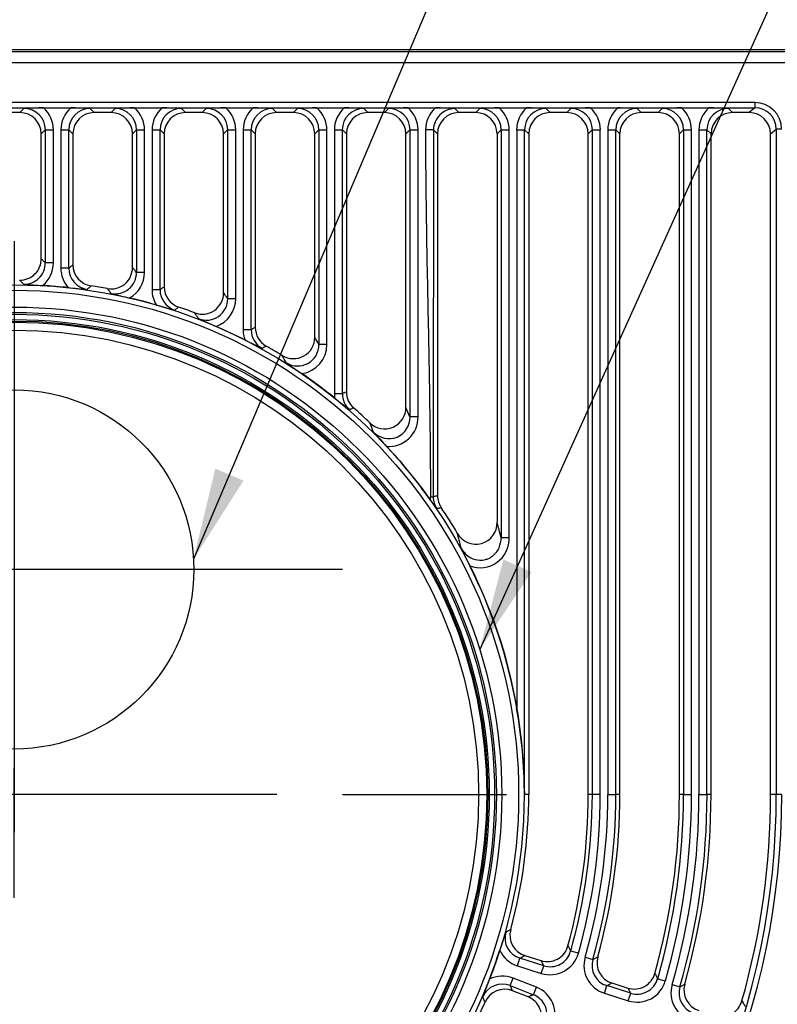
# Model space of a CAD drawing. Header units: millimetres. Extents: x -639 to 386, y 699 to 1570.
# Tile 4 of 7: x -370 to -229, y 1141 to 1324. Entities that reach past the tile are written whole.
import ezdxf
from ezdxf.lldxf.tags import DXFTag

# ---------------------------------------------------------------- set-up
doc = ezdxf.new("R2010")
doc.units = ezdxf.units.MM
doc.layers.add('2', color=7, linetype='Continuous')
doc.layers.add('Default', color=7, linetype='Continuous')
tags = doc.linetypes.add('CENTER2', pattern=[28.575, 19.05, -3.175, 3.175, -3.175]).pattern_tags.tags
tags[10:11] = [DXFTag(74, 4), DXFTag(75, 0), DXFTag(340, '0'), DXFTag(46, 0.0), DXFTag(50, 0.0), DXFTag(44, 0.0), DXFTag(45, 0.0)]
tags[8:9] = [DXFTag(74, 4), DXFTag(75, 0), DXFTag(340, '0'), DXFTag(46, 0.0), DXFTag(50, 0.0), DXFTag(44, 0.0), DXFTag(45, 0.0)]
tags[6:7] = [DXFTag(74, 4), DXFTag(75, 0), DXFTag(340, '0'), DXFTag(46, 0.0), DXFTag(50, 0.0), DXFTag(44, 0.0), DXFTag(45, 0.0)]
tags[4:5] = [DXFTag(74, 4), DXFTag(75, 0), DXFTag(340, '0'), DXFTag(46, 0.0), DXFTag(50, 0.0), DXFTag(44, 0.0), DXFTag(45, 0.0)]

# ---------------------------------------------------------------- blocks, each defined once
blk = doc.blocks.new('SEANNOT_GROUP')
at = {"layer": 'Default', "linetype": 'Continuous'}
blk.add_hatch(color=1, dxfattribs=at).paths.add_polyline_path([(-279.74, 1223.48), (-284.18, 1206.67), (-274.53, 1221.13)])
at = {"layer": 'Default', "color": 1, "linetype": 'Continuous'}
blk.add_lwpolyline([(-174.96, 1449), (-284.18, 1206.67)], dxfattribs=at)
blk = doc.blocks.new('SEANNOT_GROUP1')
at = {"layer": 'Default', "linetype": 'Continuous'}
blk.add_hatch(color=1, dxfattribs=at).paths.add_polyline_path([(-333.48, 1240.42), (-337.55, 1223.51), (-328.22, 1238.18)])
at = {"layer": 'Default', "color": 1, "linetype": 'Continuous'}
blk.add_lwpolyline([(-204.7, 1536.57), (-337.55, 1223.51)], dxfattribs=at)
blk = doc.blocks.new('SEANNOT_GROUP2')
at = {"layer": 'Default', "color": 136, "linetype": 'CENTER2'}
for p, q in [((-370.99, 1282.87), (-370.99, 1258.62)), ((-370.99, 1270.62), (-370.99, 1172.62)), ((-432.24, 1221.62), (-407.99, 1221.62)), ((-321.99, 1221.62), (-419.99, 1221.62)), ((-309.74, 1221.62), (-333.99, 1221.62)), ((-370.99, 1160.37), (-370.99, 1184.62))]:
    blk.add_line(p, q, dxfattribs=at)
blk = doc.blocks.new('SEANNOT_GROUP3')
at = {"layer": 'Default', "color": 136, "linetype": 'CENTER2'}
for p, q in [((-321.99, 1179.62), (-419.99, 1179.62)), ((-309.74, 1179.62), (-279.16, 1179.62))]:
    blk.add_line(p, q, dxfattribs=at)

msp = doc.modelspace()

# ---------------------------------------------------------------- linework, layer by layer
at = {"layer": '2', "color": 7, "linetype": 'Continuous'}
for p, q in [((-220.32, 1318.15), (-521.67, 1318.15)), ((-516.46, 1318.62), (-225.52, 1318.62)), ((-521.67, 1316.15), (-220.32, 1316.15)), ((-232.85, 1308.7), (-509.14, 1308.7)), ((-509.14, 1307.71), (-232.85, 1307.71)), ((-365.53, 1307.7), (-360.44, 1307.7)), ((-348.53, 1307.7), (-343.44, 1307.7)), ((-331.53, 1307.7), (-326.44, 1307.7)), ((-314.53, 1307.7), (-309.44, 1307.7)), ((-297.53, 1307.7), (-292.44, 1307.7)), ((-280.53, 1307.7), (-275.44, 1307.7)), ((-263.53, 1307.7), (-258.44, 1307.7)), ((-246.53, 1307.7), (-241.44, 1307.7)), ((-232.85, 1307.71), (-233.91, 1306.82)), ((-232.85, 1308.7), (-232.85, 1307.71)), ((-369.92, 1306.82), (-372.07, 1306.82)), ((-369.16, 1307.58), (-369.92, 1306.82)), ((-356.05, 1306.82), (-356.8, 1307.58)), ((-352.92, 1306.82), (-356.05, 1306.82)), ((-352.16, 1307.58), (-352.92, 1306.82)), ((-339.05, 1306.82), (-339.8, 1307.58)), ((-335.92, 1306.82), (-339.05, 1306.82)), ((-335.16, 1307.58), (-335.92, 1306.82)), ((-322.05, 1306.82), (-322.8, 1307.58)), ((-318.92, 1306.82), (-322.05, 1306.82)), ((-318.16, 1307.58), (-318.92, 1306.82)), ((-305.05, 1306.82), (-305.8, 1307.58)), ((-301.92, 1306.82), (-305.05, 1306.82)), ((-301.16, 1307.58), (-301.92, 1306.82)), ((-288.05, 1306.82), (-288.8, 1307.58)), ((-284.92, 1306.82), (-288.05, 1306.82)), ((-284.16, 1307.58), (-284.92, 1306.82)), ((-271.05, 1306.82), (-271.8, 1307.58)), ((-267.92, 1306.82), (-271.05, 1306.82)), ((-267.16, 1307.58), (-267.92, 1306.82)), ((-254.05, 1306.82), (-254.8, 1307.58)), ((-250.92, 1306.82), (-254.05, 1306.82)), ((-250.16, 1307.58), (-250.92, 1306.82)), ((-237.05, 1306.82), (-237.8, 1307.58)), ((-233.91, 1306.82), (-237.05, 1306.82)), ((-365.93, 1302.84), (-365.18, 1303.59)), ((-365.93, 1279.56), (-365.93, 1302.84)), ((-365.18, 1303.59), (-365.18, 1278.8)), ((-365.18, 1303.59), (-363.68, 1303.59)), ((-363.68, 1278.8), (-363.68, 1303.59)), ((-362.28, 1303.59), (-362.28, 1277.79)), ((-362.28, 1303.59), (-360.79, 1303.59)), ((-360.79, 1277.79), (-360.79, 1303.59)), ((-360.79, 1303.59), (-360.03, 1302.84)), ((-360.03, 1302.84), (-360.03, 1278.45)), ((-348.93, 1302.84), (-348.18, 1303.59)), ((-348.93, 1277.92), (-348.93, 1302.84)), ((-348.18, 1303.59), (-348.18, 1277.01)), ((-348.18, 1303.59), (-346.68, 1303.59)), ((-346.68, 1277.01), (-346.68, 1303.59)), ((-345.28, 1303.59), (-345.28, 1273.78)), ((-345.28, 1303.59), (-343.79, 1303.59)), ((-343.79, 1273.78), (-343.79, 1303.59)), ((-343.79, 1303.59), (-343.03, 1302.84)), ((-343.03, 1302.84), (-343.03, 1274.33)), ((-331.93, 1302.84), (-331.18, 1303.59)), ((-331.93, 1273.21), (-331.93, 1302.84)), ((-331.18, 1303.59), (-331.18, 1272.12)), ((-331.18, 1303.59), (-329.68, 1303.59)), ((-329.68, 1272.12), (-329.68, 1303.59)), ((-328.28, 1303.59), (-328.28, 1266.32)), ((-328.28, 1303.59), (-326.79, 1303.59)), ((-326.79, 1266.32), (-326.79, 1303.59)), ((-326.79, 1303.59), (-326.03, 1302.84)), ((-326.03, 1302.84), (-326.03, 1266.76)), ((-314.93, 1302.84), (-314.18, 1303.59)), ((-314.93, 1264.93), (-314.93, 1302.84)), ((-314.18, 1303.59), (-314.18, 1263.57)), ((-314.18, 1303.59), (-312.68, 1303.59)), ((-312.68, 1263.57), (-312.68, 1303.59)), ((-311.28, 1303.59), (-311.28, 1254.38)), ((-311.28, 1303.59), (-309.79, 1303.59)), ((-309.79, 1254.38), (-309.79, 1303.59)), ((-309.79, 1303.59), (-309.03, 1302.84)), ((-309.03, 1302.84), (-309.03, 1254.73)), ((-297.93, 1302.84), (-297.18, 1303.59)), ((-297.93, 1251.86), (-297.93, 1302.84)), ((-297.18, 1303.59), (-297.18, 1250.07)), ((-297.18, 1303.59), (-295.68, 1303.59)), ((-295.68, 1250.07), (-295.68, 1303.59)), ((-292.79, 1303.59), (-292.03, 1302.84)), ((-292.03, 1302.84), (-292.03, 1235.38)), ((-280.93, 1302.84), (-280.18, 1303.59)), ((-280.93, 1302.84), (-280.93, 1230.42)), ((-280.18, 1303.59), (-280.18, 1227.57)), ((-280.18, 1303.59), (-278.68, 1303.59)), ((-278.68, 1227.57), (-278.68, 1303.59)), ((-277.28, 1303.59), (-277.28, 1195.73)), ((-277.28, 1303.59), (-275.79, 1303.59)), ((-275.79, 1179.72), (-275.79, 1303.59)), ((-275.79, 1303.59), (-275.03, 1302.84)), ((-275.03, 1302.84), (-275.03, 1179.72)), ((-263.93, 1302.84), (-263.18, 1303.59)), ((-263.93, 1179.62), (-263.93, 1302.84)), ((-263.18, 1303.59), (-263.18, 1179.62)), ((-263.18, 1303.59), (-261.68, 1303.59)), ((-261.68, 1179.62), (-261.68, 1303.59)), ((-260.28, 1303.59), (-260.28, 1179.62)), ((-260.28, 1303.59), (-258.79, 1303.59)), ((-258.79, 1179.62), (-258.79, 1303.59)), ((-258.79, 1303.59), (-258.03, 1302.84)), ((-258.03, 1179.62), (-258.03, 1302.84)), ((-246.93, 1302.84), (-246.18, 1303.59)), ((-246.93, 1179.62), (-246.93, 1302.84)), ((-246.18, 1303.59), (-246.18, 1179.62)), ((-246.18, 1303.59), (-244.68, 1303.59)), ((-244.68, 1179.62), (-244.68, 1303.59)), ((-243.28, 1303.59), (-243.28, 1179.62)), ((-243.28, 1303.59), (-241.79, 1303.59)), ((-241.79, 1179.62), (-241.79, 1303.59)), ((-241.79, 1303.59), (-241.03, 1302.84)), ((-241.03, 1179.62), (-241.03, 1302.84)), ((-229.92, 1302.84), (-228.86, 1303.73)), ((-229.92, 1179.62), (-229.92, 1302.84)), ((-228.86, 1303.73), (-228.86, 1179.62)), ((-227.87, 1303.73), (-228.86, 1303.73)), ((-363.68, 1278.8), (-365.18, 1278.8)), ((-360.79, 1277.79), (-362.28, 1277.79)), ((-346.68, 1277.01), (-348.18, 1277.01)), ((-343.79, 1273.78), (-345.28, 1273.78)), ((-329.68, 1272.12), (-331.18, 1272.12)), ((-326.79, 1266.32), (-328.28, 1266.32)), ((-312.68, 1263.57), (-314.18, 1263.57)), ((-309.79, 1254.38), (-311.28, 1254.38)), ((-295.68, 1250.07), (-297.18, 1250.07)), ((-293.36, 1235.13), (-292.87, 1235.13)), ((-280.18, 1227.57), (-278.68, 1227.57)), ((-275.79, 1179.72), (-275.79, 1179.72)), ((-275.79, 1179.72), (-275.03, 1179.72)), ((-263.18, 1179.62), (-263.93, 1179.62)), ((-261.68, 1179.62), (-263.18, 1179.62)), ((-260.28, 1179.62), (-258.79, 1179.62)), ((-258.03, 1179.62), (-258.79, 1179.62)), ((-246.18, 1179.62), (-246.93, 1179.62)), ((-246.18, 1179.62), (-244.68, 1179.62)), ((-243.28, 1179.62), (-241.79, 1179.62)), ((-241.03, 1179.62), (-241.79, 1179.62)), ((-228.86, 1179.62), (-229.92, 1179.62)), ((-227.87, 1179.62), (-228.86, 1179.62)), ((-265.77, 1150.01), (-267.21, 1150.42)), ((-277.12, 1147.67), (-276.67, 1149.09)), ((-272.24, 1147.69), (-276.67, 1149.09)), ((-275.75, 1149.59), (-272.76, 1148.65)), ((-264.52, 1149.28), (-263.08, 1148.87)), ((-277.12, 1147.67), (-272.69, 1146.27)), ((-272.69, 1146.27), (-272.24, 1147.69)), ((-278.48, 1143.99), (-277.93, 1145.38)), ((-273.61, 1143.68), (-277.93, 1145.38)), ((-259.52, 1144.48), (-256.54, 1143.53)), ((-250.99, 1145.28), (-249.56, 1144.87)), ((-248.3, 1144.18), (-246.86, 1143.77)), ((-278.48, 1143.99), (-274.16, 1142.29)), ((-275.16, 1141.87), (-278.07, 1143.02)), ((-274.16, 1142.29), (-273.61, 1143.68)), ((-260.9, 1142.55), (-260.45, 1143.98)), ((-260.9, 1142.55), (-256.47, 1141.16)), ((-256.02, 1142.58), (-260.45, 1143.98)), ((-256.47, 1141.16), (-256.02, 1142.58))]:
    msp.add_line(p, q, dxfattribs=at)
for radius in [95.08, 94.08, 90.93, 89.93, 89.59, 88.6, 88.33, 88.33, 88.12, 86.62]:
    msp.add_circle((-370.99, 1179.62), radius, dxfattribs=at)
at = {"layer": '2', "color": 4, "linetype": 'Continuous'}
msp.add_circle((-370.99, 1221.62), 33.5, dxfattribs=at)
at = {"layer": '2', "color": 7, "linetype": 'Continuous'}
for centre, radius, start, end in [((-370.99, 1128.62), 268, 137.5593, 42.4407), ((-365.07, 1238.62), 69.08, 90.3793, 93.3961), ((-360.89, 1238.62), 69.08, 86.6039, 89.6207), ((-348.07, 1238.62), 69.08, 90.3793, 93.3961), ((-343.89, 1238.62), 69.08, 86.6039, 89.6207), ((-331.07, 1238.62), 69.08, 90.3793, 93.3961), ((-326.89, 1238.62), 69.08, 86.6039, 89.6207), ((-314.07, 1238.62), 69.08, 90.3793, 93.3961), ((-309.89, 1238.62), 69.08, 86.6039, 89.6207), ((-297.07, 1238.62), 69.08, 90.3793, 93.3961), ((-288.8, 1303.6), 5.48, 131.5491, 180.0585), ((-292.91, 1238.14), 69.56, 86.6143, 89.6103), ((-280.07, 1238.62), 69.08, 90.3793, 93.3961), ((-275.89, 1238.62), 69.08, 86.6039, 89.6207), ((-263.07, 1238.61), 69.09, 90.3796, 93.3958), ((-258.87, 1239.4), 68.29, 86.5866, 89.638), ((-246.07, 1238.61), 69.09, 90.3796, 93.3958), ((-241.89, 1238.62), 69.08, 86.6039, 89.6207), ((-288.82, 1303.61), 3.96, 89.681, 180.319), ((-370.99, 1128.62), 258, 137.5593, 42.4407), ((-369.91, 1279.56), 3.98, 269.2898, 0.0925), ((-369.14, 1278.78), 3.96, 268.629, 0.3123), ((-369.15, 1278.79), 5.47, 309.3951, 0.0736), ((-356.05, 1278.44), 3.98, 179.9405, 261.4587), ((-356.81, 1277.79), 5.47, 179.9546, 221.2902), ((-356.82, 1277.78), 3.97, 179.7683, 262.0058), ((-352.91, 1277.91), 3.98, 259.4332, 0.1462), ((-352.14, 1276.98), 3.96, 258.6336, 0.4217), ((-352.15, 1277), 5.47, 299.5242, 0.1203), ((-351.93, 1493.57), 219.44, 265.4775, 266.4079), ((-370.99, 1179.62), 95.09, 83.9173, 86.7967), ((-339.27, 1491.29), 218.19, 264.3057, 265.2408), ((-370.99, 1179.62), 95.96, 79.5795, 81.3991), ((-297.78, 1487.78), 221.65, 255.5966, 256.5187), ((-339.81, 1273.78), 5.47, 179.9765, 211.2343), ((-339.82, 1273.77), 3.97, 179.8455, 251.8262), ((-339.05, 1274.32), 3.98, 179.964, 251.3948), ((-335.9, 1273.2), 3.97, 249.2185, 0.2354), ((-370.99, 1179.62), 95.09, 73.814, 76.9085), ((-285.48, 1479.46), 216.71, 254.2007, 255.1418), ((-335.13, 1272.07), 3.96, 248.2001, 0.6232), ((-335.15, 1272.1), 5.47, 289.3177, 0.2016), ((-370.99, 1179.62), 95.96, 69.4539, 71.3588), ((-242.25, 1474.24), 226.43, 245.375, 246.2791), ((-370.99, 1179.62), 95.09, 63.0738, 66.6727), ((-322.8, 1266.32), 5.48, 179.998, 200.4805), ((-322.82, 1266.31), 3.97, 179.8793, 241.0528), ((-322.05, 1266.76), 3.98, 179.9798, 240.6973), ((-231.26, 1457.97), 216.37, 243.4607, 244.403), ((-318.9, 1264.9), 3.97, 238.197, 0.4002), ((-318.12, 1263.51), 3.95, 236.8412, 0.9754), ((-318.14, 1263.54), 5.46, 278.2923, 0.3702), ((-513.69, 1153.4), 227.91, 28.9087, 29.299), ((-370.99, 1179.62), 95.96, 58.5972, 60.6771), ((-515.77, 1156.68), 221.2, 27.9038, 28.2937), ((-184.52, 1449.7), 233.11, 234.3826, 235.2636), ((-370.99, 1179.62), 95.09, 51.0524, 55.6592), ((-305.8, 1254.38), 5.48, 179.9986, 188.4803), ((-305.82, 1254.38), 3.97, 179.9044, 229.0066), ((-305.05, 1254.72), 3.98, 179.9904, 228.7235), ((-177.77, 1420.95), 214.06, 231.4347, 232.387), ((-370.99, 1179.62), 95.96, 46.2795, 48.7138), ((-301.89, 1251.8), 3.96, 225.5073, 0.7722), ((-496.69, 1166.91), 216.15, 22.6255, 23.1402), ((-500.94, 1168.54), 212.11, 21.7792, 22.286), ((-301.11, 1249.95), 3.94, 223.5185, 1.7315), ((-301.12, 1249.99), 5.44, 265.5922, 0.7747), ((-117.12, 1414.59), 250.84, 221.85, 222.6747), ((-370.99, 1179.62), 95.09, 35.3094, 43.0769), ((-297.95, 1235.14), 4.59, 353.0283, 359.8543), ((-261.73, 1257.94), 39.35, 216.4028, 219.4696), ((-288.93, 1235.25), 3.93, 181.8093, 216.3334), ((-288.05, 1235.38), 3.98, 179.997, 213.9135), ((-370.99, 1179.62), 95.96, 30.5449, 33.9105), ((-284.88, 1230.27), 3.95, 208.4083, 2.1366), ((-479.69, 1176.14), 206.03, 14.4546, 15.2732), ((-486.2, 1176.6), 204.52, 13.8765, 14.6703), ((-284.08, 1227.35), 5.41, 248.9623, 2.3438), ((20.28, 1373.38), 341.54, 205.6303, 206.2533), ((-370.99, 1179.62), 95.09, 9.7538, 26.6725), ((-376.86, 1178.37), 101.08, 0.7668, 9.89), ((-370.99, 1179.62), 154.5, 180, 0), ((-370.99, 1179.62), 153, 180, 0), ((-370.99, 1179.62), 152.66, 180, 0), ((-370.99, 1179.62), 150.67, 180, 0), ((-370.99, 1179.62), 143.13, 180, 0), ((-370.99, 1179.62), 142.13, 180, 0), ((-370.99, 1179.62), 95.96, 344.7849, 0.0597), ((-370.99, 1179.62), 107.06, 344.7155, 0), ((-370.99, 1179.62), 107.82, 344.2825, 0), ((-370.99, 1179.62), 109.31, 344.2825, 0), ((-370.99, 1179.62), 110.71, 344.0928, 0), ((-370.99, 1179.62), 112.21, 344.0928, 0), ((-370.99, 1179.62), 112.96, 344.4526, 0), ((-370.99, 1179.62), 124.06, 344.4017, 0), ((-370.99, 1179.62), 124.82, 344.0316, 0), ((-370.99, 1179.62), 126.31, 344.0316, 0), ((-370.99, 1179.62), 127.71, 343.8895, 0), ((-370.99, 1179.62), 129.21, 343.8895, 360), ((-370.99, 1179.62), 129.96, 344.2047, 0), ((-370.99, 1179.62), 141.07, 344.1631, 0), ((-72.4, 1082.32), 218.96, 160.901, 161.8332), ((-275.5, 1152.88), 3.96, 164.0805, 252.7853), ((-274.56, 1153.39), 3.98, 164.7043, 252.5806), ((-370.99, 1179.62), 95.09, 338.7783, 342.2217), ((-275.48, 1152.89), 5.47, 204.8254, 252.5634), ((-271.56, 1152.44), 3.98, 252.4004, 344.8151), ((-271.04, 1151.49), 5.47, 252.4211, 344.3614), ((-271.03, 1151.47), 3.96, 252.1811, 344.6013), ((-259.26, 1147.77), 5.47, 164.025, 252.5678), ((-259.28, 1147.76), 3.96, 163.805, 252.7878), ((-258.33, 1148.27), 3.98, 164.3707, 252.5819), ((-255.33, 1147.33), 3.98, 252.4018, 344.4999), ((-77.71, 1067.33), 218.96, 159.1668, 160.099), ((-279.95, 1140.31), 3.96, 68.2147, 156.9195), ((-279.94, 1140.29), 5.47, 68.4366, 116.1746), ((-254.82, 1146.37), 5.47, 252.4035, 344.1281), ((-254.81, 1146.35), 3.96, 252.165, 344.3666), ((-243.04, 1142.66), 5.47, 163.8053, 252.5841), ((-242.11, 1143.16), 3.98, 164.1219, 252.5829), ((-279.54, 1139.32), 3.98, 68.4194, 156.2957), ((-275.6, 1138.59), 5.47, 336.6199, 68.5976), ((-243.06, 1142.65), 3.96, 163.5841, 252.8053), ((-370.99, 1179.62), 95.96, 274.2849, 336.2151), ((-276.61, 1138.17), 3.98, 336.1849, 68.5996), ((-275.59, 1138.59), 3.96, 336.3799, 68.8377), ((-239.1, 1142.2), 3.97, 252.3341, 344.2299)]:
    msp.add_arc(centre, radius, start, end, dxfattribs=at)
for centre, major_axis, ratio, start_param, end_param in [((-369.2, 1303.55), (-3.92, -3.92), 0.992433, 2.359993, 3.202036), ((-356.76, 1303.55), (3.92, -3.92), 0.992433, 3.081149, 3.923193), ((-352.2, 1303.55), (-3.92, -3.92), 0.992433, 2.359993, 3.202036), ((-339.76, 1303.55), (3.92, -3.92), 0.992433, 3.081149, 3.923193), ((-335.2, 1303.55), (-3.92, -3.92), 0.992433, 2.359993, 3.202036), ((-322.76, 1303.55), (3.92, -3.92), 0.992433, 3.081149, 3.923193), ((-318.2, 1303.55), (-3.92, -3.92), 0.992433, 2.359993, 3.202036), ((-305.76, 1303.55), (3.92, -3.92), 0.992433, 3.081149, 3.923193), ((-301.2, 1303.55), (-3.92, -3.92), 0.992433, 2.359993, 3.202036), ((-284.2, 1303.55), (-3.92, -3.92), 0.992433, 2.359993, 3.202036), ((-271.76, 1303.55), (3.92, -3.92), 0.992433, 3.081149, 3.923193), ((-267.2, 1303.55), (-3.92, -3.92), 0.992433, 2.359993, 3.202036), ((-254.76, 1303.55), (3.92, -3.92), 0.992433, 3.081149, 3.923193), ((-250.2, 1303.55), (-3.92, -3.92), 0.992433, 2.359993, 3.202036), ((-237.76, 1303.55), (3.92, -3.92), 0.992433, 3.081149, 3.923193), ((-232.9, 1303.68), (-3.88, -3.23), 0.990779, 2.451957, 4.013643), ((-232.9, 1303.68), (-3.12, -2.59), 0.986252, 2.451957, 4.013643), ((-369.95, 1302.81), (-2.85, -2.85), 0.992433, 2.359993, 3.923193), ((-369.2, 1303.55), (-2.87, -2.87), 0.986853, 2.359993, 3.923193), ((-356.76, 1303.55), (2.87, -2.87), 0.986853, 2.359993, 3.923193), ((-356.02, 1302.81), (2.85, -2.85), 0.992433, 2.359993, 3.923193), ((-352.95, 1302.81), (-2.85, -2.85), 0.992433, 2.359993, 3.923193), ((-352.2, 1303.55), (-2.87, -2.87), 0.986853, 2.359993, 3.923193), ((-339.76, 1303.55), (2.87, -2.87), 0.986853, 2.359993, 3.923193), ((-339.02, 1302.81), (2.85, -2.85), 0.992433, 2.359993, 3.923193), ((-335.95, 1302.81), (-2.85, -2.85), 0.992433, 2.359993, 3.923193), ((-335.2, 1303.55), (-2.87, -2.87), 0.986853, 2.359993, 3.923193), ((-322.76, 1303.55), (2.87, -2.87), 0.986853, 2.359993, 3.923193), ((-322.02, 1302.81), (2.85, -2.85), 0.992433, 2.359993, 3.923193), ((-318.95, 1302.81), (-2.85, -2.85), 0.992433, 2.359993, 3.923193), ((-318.2, 1303.55), (-2.87, -2.87), 0.986853, 2.359993, 3.923193), ((-305.76, 1303.55), (2.87, -2.87), 0.986853, 2.359993, 3.923193), ((-305.02, 1302.81), (2.85, -2.85), 0.992433, 2.359993, 3.923193), ((-301.95, 1302.81), (-2.85, -2.85), 0.992433, 2.359993, 3.923193), ((-301.2, 1303.55), (-2.87, -2.87), 0.986853, 2.359993, 3.923193), ((-288.02, 1302.81), (2.85, -2.85), 0.992433, 2.359993, 3.923193), ((-284.95, 1302.81), (-2.85, -2.85), 0.992433, 2.359993, 3.923193), ((-284.2, 1303.55), (-2.87, -2.87), 0.986853, 2.359993, 3.923193), ((-271.76, 1303.55), (2.87, -2.87), 0.986853, 2.359993, 3.923193), ((-271.02, 1302.81), (2.85, -2.85), 0.992433, 2.359993, 3.923193), ((-267.95, 1302.81), (-2.85, -2.85), 0.992433, 2.359993, 3.923193), ((-267.2, 1303.55), (-2.87, -2.87), 0.986853, 2.359993, 3.923193), ((-254.76, 1303.55), (2.87, -2.87), 0.986853, 2.359993, 3.923193), ((-254.02, 1302.81), (2.85, -2.85), 0.992433, 2.359993, 3.923193), ((-250.95, 1302.81), (-2.85, -2.85), 0.992433, 2.359993, 3.923193), ((-250.2, 1303.55), (-2.87, -2.87), 0.986853, 2.359993, 3.923193), ((-237.76, 1303.55), (2.87, -2.87), 0.986853, 2.359993, 3.923193), ((-237.02, 1302.81), (2.85, -2.85), 0.992433, 2.359993, 3.923193), ((-233.95, 1302.81), (-3.1, -2.58), 0.990779, 2.451957, 4.013643)]:
    msp.add_ellipse(centre, major_axis=major_axis, ratio=ratio, start_param=start_param, end_param=end_param, dxfattribs=at)
for points, knots in [([(-294.28, 1303.59), (-294.28, 1302.95), (-294.28, 1302.32), (-294.27, 1300.15), (-294.27, 1298.59), (-294.25, 1295.52), (-294.23, 1293.98), (-294.2, 1290.92), (-294.18, 1289.38), (-294.11, 1284.77), (-294.06, 1281.7), (-293.95, 1275.56), (-293.88, 1272.48), (-293.76, 1266.34), (-293.7, 1263.27), (-293.59, 1257.13), (-293.53, 1254.06), (-293.47, 1249.45), (-293.45, 1247.91), (-293.41, 1244.84), (-293.4, 1243.32), (-293.38, 1240.23), (-293.37, 1238.64), (-293.37, 1236.75), (-293.37, 1236.38), (-293.36, 1235.81), (-293.36, 1235.62), (-293.36, 1235.33), (-293.36, 1235.23), (-293.36, 1235.13)], [0, 0, 0, 0, 0.028052, 0.028052, 0.095359, 0.095359, 0.162666, 0.162666, 0.229973, 0.229973, 0.364588, 0.364588, 0.499202, 0.499202, 0.633816, 0.633816, 0.76843, 0.76843, 0.835737, 0.835737, 0.903044, 0.903044, 0.970351, 0.970351, 0.987178, 0.987178, 0.995591, 0.995591, 1, 1, 1, 1]), ([(-292.79, 1303.59), (-292.79, 1302.95), (-292.79, 1302.32), (-292.79, 1300.15), (-292.79, 1298.59), (-292.79, 1295.52), (-292.79, 1293.98), (-292.79, 1290.92), (-292.8, 1289.38), (-292.8, 1284.77), (-292.81, 1281.7), (-292.82, 1275.56), (-292.82, 1272.48), (-292.83, 1266.34), (-292.84, 1263.27), (-292.85, 1257.13), (-292.85, 1254.06), (-292.86, 1249.45), (-292.86, 1247.91), (-292.86, 1244.84), (-292.86, 1243.32), (-292.86, 1240.23), (-292.87, 1238.64), (-292.87, 1236.75), (-292.87, 1236.38), (-292.87, 1235.81), (-292.87, 1235.62), (-292.87, 1235.33), (-292.87, 1235.23), (-292.87, 1235.13)], [0, 0, 0, 0, 0.028052, 0.028052, 0.095359, 0.095359, 0.162666, 0.162666, 0.229973, 0.229973, 0.364588, 0.364588, 0.499202, 0.499202, 0.633816, 0.633816, 0.76843, 0.76843, 0.835737, 0.835737, 0.903044, 0.903044, 0.970351, 0.970351, 0.987178, 0.987178, 0.995591, 0.995591, 1, 1, 1, 1]), ([(-365.18, 1278.8), (-365.2, 1278.82), (-365.22, 1278.84), (-365.31, 1278.94), (-365.38, 1279.01), (-365.49, 1279.11), (-365.52, 1279.15), (-365.61, 1279.24), (-365.67, 1279.3), (-365.79, 1279.42), (-365.86, 1279.49), (-365.93, 1279.56)], [0, 0, 0, 0, 0.089442, 0.089442, 0.36526, 0.36526, 0.503169, 0.503169, 0.723824, 0.723824, 1, 1, 1, 1]), ([(-360.03, 1278.45), (-360.12, 1278.37), (-360.21, 1278.29), (-360.37, 1278.15), (-360.44, 1278.09), (-360.55, 1278), (-360.58, 1277.97), (-360.67, 1277.89), (-360.73, 1277.85), (-360.78, 1277.8), (-360.78, 1277.8), (-360.79, 1277.79)], [0, 0, 0, 0, 0.358911, 0.358911, 0.634729, 0.634729, 0.772638, 0.772638, 0.993292, 0.993292, 1, 1, 1, 1]), ([(-348.18, 1277.01), (-348.2, 1277.04), (-348.22, 1277.06), (-348.31, 1277.18), (-348.38, 1277.26), (-348.49, 1277.39), (-348.52, 1277.43), (-348.61, 1277.54), (-348.67, 1277.6), (-348.79, 1277.75), (-348.86, 1277.84), (-348.93, 1277.92)], [0, 0, 0, 0, 0.089419, 0.089419, 0.365239, 0.365239, 0.503149, 0.503149, 0.723805, 0.723805, 1, 1, 1, 1]), ([(-369.23, 1274.81), (-369.26, 1274.84), (-369.28, 1274.86), (-369.37, 1274.95), (-369.43, 1275.02), (-369.53, 1275.13), (-369.57, 1275.16), (-369.65, 1275.26), (-369.71, 1275.31), (-369.83, 1275.44), (-369.89, 1275.51), (-369.96, 1275.58)], [0, 0, 0, 0, 0.0894415, 0.0894415, 0.36526, 0.36526, 0.5031692, 0.5031692, 0.723824, 0.723824, 1, 1, 1, 1]), ([(-356.64, 1274.51), (-356.73, 1274.43), (-356.82, 1274.35), (-356.97, 1274.21), (-357.04, 1274.15), (-357.14, 1274.06), (-357.17, 1274.03), (-357.26, 1273.95), (-357.31, 1273.9), (-357.37, 1273.85), (-357.37, 1273.85), (-357.37, 1273.85)], [0, 0, 0, 0, 0.358911, 0.358911, 0.634729, 0.634729, 0.772638, 0.772638, 0.993292, 0.993292, 1, 1, 1, 1]), ([(-352.92, 1273.1), (-352.94, 1273.13), (-352.96, 1273.15), (-353.05, 1273.26), (-353.11, 1273.35), (-353.21, 1273.47), (-353.25, 1273.51), (-353.33, 1273.62), (-353.39, 1273.69), (-353.5, 1273.84), (-353.57, 1273.92), (-353.64, 1274)], [0, 0, 0, 0, 0.089419, 0.089419, 0.365239, 0.365239, 0.503149, 0.503149, 0.723805, 0.723805, 1, 1, 1, 1]), ([(-343.03, 1274.33), (-343.12, 1274.26), (-343.21, 1274.2), (-343.37, 1274.08), (-343.44, 1274.03), (-343.55, 1273.96), (-343.58, 1273.93), (-343.67, 1273.87), (-343.73, 1273.83), (-343.78, 1273.79), (-343.78, 1273.78), (-343.79, 1273.78)], [0, 0, 0, 0, 0.358905, 0.358905, 0.634722, 0.634722, 0.77263, 0.77263, 0.993284, 0.993284, 1, 1, 1, 1]), ([(-331.18, 1272.12), (-331.2, 1272.15), (-331.22, 1272.18), (-331.31, 1272.32), (-331.38, 1272.42), (-331.49, 1272.57), (-331.52, 1272.62), (-331.61, 1272.75), (-331.67, 1272.83), (-331.79, 1273.01), (-331.86, 1273.11), (-331.93, 1273.21)], [0, 0, 0, 0, 0.089374, 0.089374, 0.365198, 0.365198, 0.503109, 0.503109, 0.723768, 0.723768, 1, 1, 1, 1]), ([(-340.32, 1270.55), (-340.41, 1270.48), (-340.5, 1270.42), (-340.65, 1270.3), (-340.72, 1270.25), (-340.82, 1270.18), (-340.85, 1270.15), (-340.94, 1270.08), (-341, 1270.04), (-341.05, 1270), (-341.05, 1270), (-341.05, 1270)], [0, 0, 0, 0, 0.358905, 0.358905, 0.634722, 0.634722, 0.77263, 0.77263, 0.993284, 0.993284, 1, 1, 1, 1]), ([(-336.6, 1268.4), (-336.62, 1268.43), (-336.64, 1268.47), (-336.73, 1268.6), (-336.8, 1268.7), (-336.89, 1268.85), (-336.93, 1268.9), (-337.01, 1269.02), (-337.06, 1269.1), (-337.18, 1269.28), (-337.25, 1269.38), (-337.31, 1269.48)], [0, 0, 0, 0, 0.089374, 0.089374, 0.365198, 0.365198, 0.503109, 0.503109, 0.723768, 0.723768, 1, 1, 1, 1]), ([(-326.03, 1266.76), (-326.12, 1266.71), (-326.21, 1266.66), (-326.37, 1266.56), (-326.44, 1266.52), (-326.55, 1266.46), (-326.58, 1266.44), (-326.67, 1266.39), (-326.73, 1266.36), (-326.78, 1266.32), (-326.78, 1266.32), (-326.79, 1266.32)], [0, 0, 0, 0, 0.3589, 0.3589, 0.634717, 0.634717, 0.772625, 0.772625, 0.993279, 0.993279, 1, 1, 1, 1]), ([(-324, 1263.29), (-324.09, 1263.24), (-324.17, 1263.18), (-324.33, 1263.09), (-324.4, 1263.04), (-324.5, 1262.98), (-324.54, 1262.96), (-324.62, 1262.91), (-324.68, 1262.87), (-324.73, 1262.84), (-324.74, 1262.84), (-324.74, 1262.84)], [0, 0, 0, 0, 0.3589, 0.3589, 0.634717, 0.634717, 0.772625, 0.772625, 0.993279, 0.993279, 1, 1, 1, 1]), ([(-309.03, 1254.73), (-309.12, 1254.68), (-309.21, 1254.64), (-309.37, 1254.57), (-309.44, 1254.54), (-309.55, 1254.49), (-309.58, 1254.48), (-309.67, 1254.44), (-309.73, 1254.41), (-309.78, 1254.38), (-309.78, 1254.38), (-309.79, 1254.38)], [0, 0, 0, 0, 0.358898, 0.358898, 0.634714, 0.634714, 0.772622, 0.772622, 0.993275, 0.993275, 1, 1, 1, 1]), ([(-307.68, 1251.73), (-307.76, 1251.69), (-307.85, 1251.65), (-308.01, 1251.57), (-308.08, 1251.54), (-308.18, 1251.49), (-308.22, 1251.48), (-308.31, 1251.43), (-308.36, 1251.41), (-308.42, 1251.38), (-308.42, 1251.38), (-308.42, 1251.38)], [0, 0, 0, 0, 0.358898, 0.358898, 0.634714, 0.634714, 0.772622, 0.772622, 0.993275, 0.993275, 1, 1, 1, 1]), ([(-292.03, 1235.38), (-292.12, 1235.36), (-292.21, 1235.33), (-292.37, 1235.28), (-292.44, 1235.26), (-292.55, 1235.23), (-292.58, 1235.22), (-292.67, 1235.19), (-292.73, 1235.17), (-292.81, 1235.14), (-292.84, 1235.14), (-292.87, 1235.13)], [0, 0, 0, 0, 0.324567, 0.324567, 0.574002, 0.574002, 0.698719, 0.698719, 0.898266, 0.898266, 1, 1, 1, 1]), ([(-291.35, 1233.16), (-291.44, 1233.13), (-291.53, 1233.1), (-291.69, 1233.05), (-291.76, 1233.03), (-291.86, 1233), (-291.9, 1232.99), (-291.99, 1232.96), (-292.04, 1232.94), (-292.1, 1232.92), (-292.1, 1232.92), (-292.1, 1232.92)], [0, 0, 0, 0, 0.3588829, 0.3588829, 0.6346894, 0.6346894, 0.7725927, 0.7725927, 0.9932379, 0.9932379, 1, 1, 1, 1]), ([(-287.65, 1225.65), (-287.23, 1224.87), (-286.59, 1224.22), (-285.32, 1223.53), (-284.74, 1223.37), (-283.81, 1223.33), (-283.45, 1223.37), (-282.89, 1223.51), (-282.68, 1223.59), (-282.15, 1223.83), (-281.85, 1224.03), (-281.15, 1224.65), (-280.8, 1225.13), (-280.3, 1226.26), (-280.17, 1226.92), (-280.18, 1227.57)], [0, 0, 0, 0, 0.238307, 0.238307, 0.399349, 0.399349, 0.5, 0.5, 0.5625, 0.5625, 0.6625, 0.6625, 0.8225, 0.8225, 1, 1, 1, 1]), ([(-279.31, 1153.96), (-279.28, 1153.98), (-279.26, 1153.99), (-279.14, 1154.05), (-279.06, 1154.09), (-278.93, 1154.16), (-278.89, 1154.18), (-278.78, 1154.24), (-278.72, 1154.27), (-278.56, 1154.35), (-278.48, 1154.39), (-278.39, 1154.44)], [0, 0, 0, 0, 0.087709, 0.087709, 0.362948, 0.362948, 0.500567, 0.500567, 0.720758, 0.720758, 1, 1, 1, 1]), ([(-267.72, 1151.4), (-267.66, 1151.29), (-267.61, 1151.19), (-267.51, 1151), (-267.47, 1150.91), (-267.4, 1150.79), (-267.38, 1150.74), (-267.32, 1150.63), (-267.28, 1150.56), (-267.24, 1150.47), (-267.22, 1150.44), (-267.21, 1150.42)], [0, 0, 0, 0, 0.318604, 0.318604, 0.579299, 0.579299, 0.709647, 0.709647, 0.918203, 0.918203, 1, 1, 1, 1]), ([(-276.67, 1149.09), (-276.64, 1149.11), (-276.62, 1149.12), (-276.5, 1149.18), (-276.42, 1149.23), (-276.29, 1149.3), (-276.25, 1149.32), (-276.14, 1149.38), (-276.07, 1149.41), (-275.92, 1149.5), (-275.83, 1149.55), (-275.75, 1149.59)], [0, 0, 0, 0, 0.087709, 0.087709, 0.362948, 0.362948, 0.500567, 0.500567, 0.720758, 0.720758, 1, 1, 1, 1]), ([(-272.76, 1148.65), (-272.7, 1148.55), (-272.65, 1148.45), (-272.55, 1148.26), (-272.5, 1148.18), (-272.44, 1148.05), (-272.41, 1148.01), (-272.36, 1147.91), (-272.32, 1147.84), (-272.27, 1147.75), (-272.26, 1147.72), (-272.24, 1147.69)], [0, 0, 0, 0, 0.318604, 0.318604, 0.579299, 0.579299, 0.709647, 0.709647, 0.918203, 0.918203, 1, 1, 1, 1]), ([(-263.08, 1148.87), (-263.03, 1148.89), (-262.98, 1148.92), (-262.86, 1148.99), (-262.78, 1149.03), (-262.66, 1149.09), (-262.62, 1149.11), (-262.51, 1149.16), (-262.45, 1149.2), (-262.31, 1149.27), (-262.24, 1149.31), (-262.16, 1149.34)], [0, 0, 0, 0, 0.159846, 0.159846, 0.420656, 0.420656, 0.551061, 0.551061, 0.75971, 0.75971, 1, 1, 1, 1]), ([(-251.5, 1146.26), (-251.45, 1146.16), (-251.39, 1146.06), (-251.29, 1145.87), (-251.25, 1145.78), (-251.18, 1145.65), (-251.16, 1145.61), (-251.1, 1145.5), (-251.07, 1145.43), (-251.02, 1145.34), (-251.01, 1145.31), (-250.99, 1145.28)], [0, 0, 0, 0, 0.318608, 0.318608, 0.579303, 0.579303, 0.709651, 0.709651, 0.918207, 0.918207, 1, 1, 1, 1]), ([(-260.45, 1143.98), (-260.4, 1144), (-260.35, 1144.03), (-260.22, 1144.1), (-260.14, 1144.14), (-260.02, 1144.21), (-259.98, 1144.23), (-259.87, 1144.29), (-259.81, 1144.32), (-259.67, 1144.4), (-259.6, 1144.44), (-259.52, 1144.48)], [0, 0, 0, 0, 0.159846, 0.159846, 0.420656, 0.420656, 0.551061, 0.551061, 0.75971, 0.75971, 1, 1, 1, 1]), ([(-246.86, 1143.77), (-246.81, 1143.79), (-246.76, 1143.82), (-246.63, 1143.89), (-246.55, 1143.93), (-246.43, 1143.99), (-246.39, 1144.01), (-246.29, 1144.07), (-246.22, 1144.1), (-246.09, 1144.17), (-246.01, 1144.21), (-245.94, 1144.25)], [0, 0, 0, 0, 0.159849, 0.159849, 0.420658, 0.420658, 0.551063, 0.551063, 0.759711, 0.759711, 1, 1, 1, 1]), ([(-278.07, 1143.02), (-278.12, 1143.14), (-278.17, 1143.25), (-278.25, 1143.46), (-278.29, 1143.55), (-278.35, 1143.68), (-278.37, 1143.73), (-278.41, 1143.84), (-278.44, 1143.91), (-278.47, 1143.99), (-278.47, 1143.99), (-278.48, 1143.99)], [0, 0, 0, 0, 0.358918, 0.358918, 0.634736, 0.634736, 0.772645, 0.772645, 0.993299, 0.993299, 1, 1, 1, 1]), ([(-256.54, 1143.53), (-256.48, 1143.43), (-256.43, 1143.33), (-256.33, 1143.15), (-256.28, 1143.06), (-256.22, 1142.94), (-256.19, 1142.9), (-256.13, 1142.79), (-256.1, 1142.72), (-256.05, 1142.63), (-256.04, 1142.61), (-256.02, 1142.58)], [0, 0, 0, 0, 0.318608, 0.318608, 0.579303, 0.579303, 0.709651, 0.709651, 0.918207, 0.918207, 1, 1, 1, 1]), ([(-283.18, 1140.92), (-283.23, 1141.03), (-283.28, 1141.15), (-283.37, 1141.35), (-283.4, 1141.43), (-283.46, 1141.56), (-283.48, 1141.61), (-283.53, 1141.72), (-283.56, 1141.79), (-283.59, 1141.86), (-283.59, 1141.86), (-283.59, 1141.86)], [0, 0, 0, 0, 0.358918, 0.358918, 0.634736, 0.634736, 0.772645, 0.772645, 0.993299, 0.993299, 1, 1, 1, 1]), ([(-274.16, 1142.29), (-274.21, 1142.27), (-274.26, 1142.24), (-274.4, 1142.19), (-274.49, 1142.15), (-274.62, 1142.1), (-274.66, 1142.08), (-274.78, 1142.03), (-274.85, 1142), (-275, 1141.94), (-275.08, 1141.91), (-275.16, 1141.87)], [0, 0, 0, 0, 0.159909, 0.159909, 0.420701, 0.420701, 0.551097, 0.551097, 0.75973, 0.75973, 1, 1, 1, 1]), ([(-235.28, 1141.12), (-235.2, 1141), (-235.12, 1140.88), (-234.98, 1140.66), (-234.92, 1140.57), (-234.83, 1140.43), (-234.8, 1140.38), (-234.73, 1140.26), (-234.68, 1140.18), (-234.63, 1140.11), (-234.63, 1140.1), (-234.63, 1140.1)], [0, 0, 0, 0, 0.360964, 0.360964, 0.635313, 0.635313, 0.772488, 0.772488, 0.991967, 0.991967, 1, 1, 1, 1])]:
    msp.add_open_spline(points, degree=3, knots=knots, dxfattribs=at)
msp.add_rational_spline([(-292.79, 1303.59), (-292.86, 1303.59), (-293.46, 1303.59), (-294.28, 1303.59)], [1, 0.824851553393, 0.824851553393, 1], degree=3, dxfattribs=at)

# ---------------------------------------------------------------- block references
at = {"layer": 'Default'}
for name in ['SEANNOT_GROUP1', 'SEANNOT_GROUP', 'SEANNOT_GROUP2', 'SEANNOT_GROUP3']:
    msp.add_blockref(name, (0, 0), dxfattribs=at)

doc.saveas('drawing.dxf')
